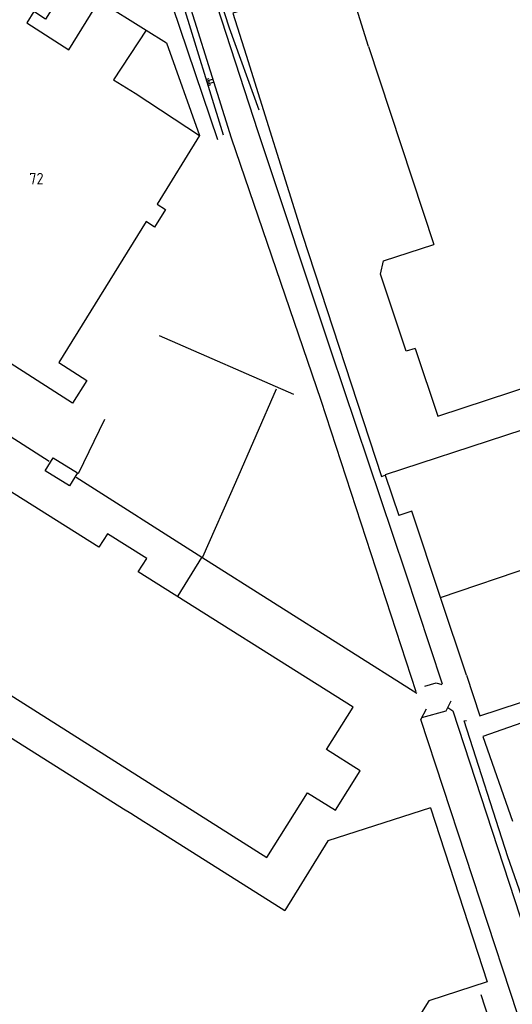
# Model space of a CAD drawing. Header units: metres. Extents: x 233874 to 239264, y 443832 to 448222.
# Tile 117 of 195: x 236869 to 236975, y 445276 to 445488. Entities that reach past the tile are written whole.
import ezdxf

# ---------------------------------------------------------------- set-up
doc = ezdxf.new("R2010")
doc.units = ezdxf.units.M
doc.header["$MEASUREMENT"] = 0
for name, color, linetype in [('DAKRAND', 4, 'Continuous'), ('DAKRAND-BYG', 4, 'Continuous'), ('HEK', 253, 'Continuous'), ('HOOFDGEBOUW', 4, 'Continuous'), ('HUISNUMMER', 253, 'Continuous'), ('INSTEEKSLOOT', 153, 'Continuous'), ('KANTVERH', 253, 'Continuous'), ('KANTWATER', 153, 'Continuous'), ('KUNSTWERK', 253, 'Continuous'), ('OVLIJNOBJ', 253, 'Continuous'), ('RASTER', 253, 'Continuous'), ('TALUD', 253, 'Continuous'), ('TUSSENMUUR', 253, 'Continuous')]:
    doc.layers.add(name, color=color, linetype=linetype)
doc.styles.get("Standard").update_dxf_attribs({"font": 'iso.shx'})

# ---------------------------------------------------------------- blocks, each defined once
blk = doc.blocks.new('TA', base_point=(75009.5, 300012))
for p, q in [((75009.5, 300012.5), (75010, 300012.5)), ((75009.5, 300012.25), (75010.5, 300012.25)), ((75009.5, 300012), (75010, 300012)), ((75009.5, 300011.75), (75010.5, 300011.75)), ((75009.5, 300011.5), (75010, 300011.5))]:
    blk.add_line(p, q)

msp = doc.modelspace()

# ---------------------------------------------------------------- linework, layer by layer
at = {"layer": 'DAKRAND'}
for p, q in [((236944.42, 445482.42), (236938.35, 445501.77)), ((236965.58, 445346.59), (236959.97, 445363.38))]:
    msp.add_line(p, q, dxfattribs=at)
for points in [[(236896.33, 445485.97), (236889.33, 445475.19), (236893.97, 445472.34)], [(236954.5, 445417.21), (236952.54, 445416.58), (236946.97, 445433.24), (236947.65, 445436.09), (236958.51, 445439.67)], [(236959.97, 445363.38), (236953.74, 445382.04), (236950.94, 445381.1)], [(236894.62, 445368.9), (236896.47, 445371.83), (236887.98, 445377.17), (236886.13, 445374.23)], [(236839.29, 445333.88), (236837.02, 445330.29), (236850.89, 445321.57), (236853.41, 445325.57), (236858.57, 445333.9), (236864.76, 445343.76), (236922.44, 445307.21), (236931.23, 445321.18), (236937.23, 445317.41), (236942.61, 445325.97), (236935.32, 445330.56)], [(236891.49, 445317.76), (236893.07, 445316.77), (236895.84, 445315.02)], [(236957.81, 445317.93), (236935.57, 445310.85), (236926.32, 445295.77)]]:
    msp.add_lwpolyline(points, dxfattribs=at)
at = {"layer": 'DAKRAND-BYG'}
for points in [[(236879.8, 445387.53), (236874.55, 445390.77), (236876.26, 445393.54), (236881.51, 445390.3), (236879.8, 445387.53)], [(236985.69, 445339.16), (236969.09, 445333.33), (236975.5, 445315.08)]]:
    msp.add_lwpolyline(points, dxfattribs=at)
at = {"layer": 'HEK'}
msp.add_line((236903.24, 445363.73), (236908.41, 445372.01), dxfattribs=at)
for points in [[(236934.09, 445495.38), (236915.1, 445489.6), (236917.98, 445480.54), (236930.15, 445441.63), (236947.21, 445389.53), (236948.01, 445389.82)], [(236999.37, 445234.04), (236980.89, 445289.08), (236974.52, 445307.35), (236965.09, 445336.75), (236965.53, 445336.82)]]:
    msp.add_lwpolyline(points, dxfattribs=at)
at = {"layer": 'HOOFDGEBOUW'}
for p, q in [((236944.42, 445482.42), (236958.51, 445439.67)), ((236893.97, 445472.34), (236907.89, 445463.2)), ((236948.01, 445389.82), (236950.94, 445381.1)), ((236957.81, 445317.93), (236970.01, 445280.34)), ((236970.01, 445280.34), (236957.45, 445276.26)), ((236957.45, 445276.26), (236948.44, 445261.96))]:
    msp.add_line(p, q, dxfattribs=at)
for points in [[(236907.89, 445463.2), (236898.71, 445448.39), (236900.53, 445447.22), (236898.18, 445443.42), (236896.32, 445444.61), (236877.47, 445414.17), (236883.53, 445410.28), (236880.47, 445405.34), (236831.33, 445436.82), (236870.19, 445499.58), (236878.36, 445494.34), (236874.63, 445488.33), (236872.07, 445489.97), (236870.55, 445487.52), (236879.63, 445481.7), (236886.17, 445492.26), (236896.33, 445485.97)], [(236954.5, 445417.21), (236959.33, 445402.54), (237012.6, 445420.09), (237008.35, 445433.22), (237015.25, 445435.48), (237016.03, 445437.15), (237013.02, 445446.08), (237011.52, 445446.79), (237004.52, 445444.54), (236996.95, 445467.59), (237004.51, 445470.57), (236995.11, 445499.12)], [(237000, 445406.87), (236948, 445389.85), (236948.01, 445389.82)], [(236886.13, 445374.23), (236844.21, 445400.61), (236844.56, 445401.16), (236839.31, 445404.46)], [(236935.32, 445330.56), (236941.06, 445339.68), (236894.62, 445368.9)], [(236965.58, 445346.59), (236968.44, 445337.85), (237019.64, 445354.59)], [(236838.28, 445249.56), (236820.15, 445260.99), (236866.02, 445333.8), (236891.49, 445317.76)], [(236895.84, 445315.02), (236896.82, 445314.41), (236926.32, 445295.77)]]:
    msp.add_lwpolyline(points, dxfattribs=at)
at = {"layer": 'INSTEEKSLOOT'}
for points in [[(236896.19, 445541.7), (236909.64, 445497.35), (236920.48, 445464.08), (236936.32, 445416.47), (236952.31, 445368.91), (236960.32, 445344.71)], [(236961.5, 445339.61), (236962.64, 445338.91), (236981.98, 445279.63), (236996.05, 445235.52), (237005.06, 445206.69), (237010.41, 445191.67), (237010.53, 445191.09), (237010.57, 445190.2), (237010.2, 445189.45), (237009.1, 445188.96), (237007.79, 445188.51), (237006.31, 445188.55), (237005.49, 445189.21), (237003.16, 445192.06), (236999.14, 445204.82)]]:
    msp.add_lwpolyline(points, dxfattribs=at)
at = {"layer": 'KANTVERH'}
for points in [[(236900.2, 445496.16), (236900.39, 445496.03), (236911.74, 445462.32)], [(236896.33, 445485.97), (236900.72, 445483.24), (236907.89, 445463.2)], [(236819.02, 445426.84), (236843.73, 445411.55), (236844.4, 445412.67), (236875.39, 445392.83)], [(236881.25, 445389.36), (236908.36, 445372.08), (236954.86, 445342.69)], [(236968.63, 445277.65), (236973.93, 445261.45), (236986.3, 445222.73), (236995.83, 445194.6), (236998.01, 445188.21), (237006.83, 445183.16)]]:
    msp.add_lwpolyline(points, dxfattribs=at)
at = {"layer": 'KANTWATER'}
for points in [[(236890.8, 445540.47), (236902.24, 445502.54), (236914.74, 445462.69), (236934.06, 445406.03), (236954.58, 445343.07)], [(236999.14, 445204.82), (236955.69, 445337), (236956.95, 445339.36)]]:
    msp.add_lwpolyline(points, dxfattribs=at)
at = {"layer": 'KUNSTWERK'}
for points in [[(236956.53, 445344.21), (236959.01, 445344.95), (236960.25, 445344.56)], [(236955.93, 445337.44), (236961.13, 445338.9), (236962.28, 445341.07)]]:
    msp.add_lwpolyline(points, dxfattribs=at)
at = {"layer": 'OVLIJNOBJ'}
msp.add_line((236900.89, 445502.51), (236913.02, 445463.35), dxfattribs=at)
msp.add_lwpolyline([(236899.64, 445535.56), (236899.68, 445533.91), (236905.49, 445513.51), (236914.27, 445486.42), (236920.71, 445468.75)], dxfattribs=at)
at = {"layer": 'RASTER'}
for p, q in [((236899.14, 445420), (236928.15, 445407.34)), ((236881.73, 445390.17), (236887.43, 445401.9))]:
    msp.add_line(p, q, dxfattribs=at)
msp.add_lwpolyline([(236908.57, 445372.14), (236915.71, 445388.32), (236924.51, 445408.46)], dxfattribs=at)
at = {"layer": 'TUSSENMUUR'}
msp.add_line((236959.97, 445363.38), (237000, 445376.98), dxfattribs=at)

# ---------------------------------------------------------------- block references
at = {"layer": 'TALUD', "xscale": 1.33, "yscale": 1.33, "rotation": 18.0247}
msp.add_blockref('TA', (236909.51, 445474.64), dxfattribs=at)

# ---------------------------------------------------------------- texts
at = {"layer": 'HUISNUMMER'}
msp.add_text('72', height=2.5, dxfattribs=at).set_placement((236871.09, 445452.62))

doc.saveas('drawing.dxf')
